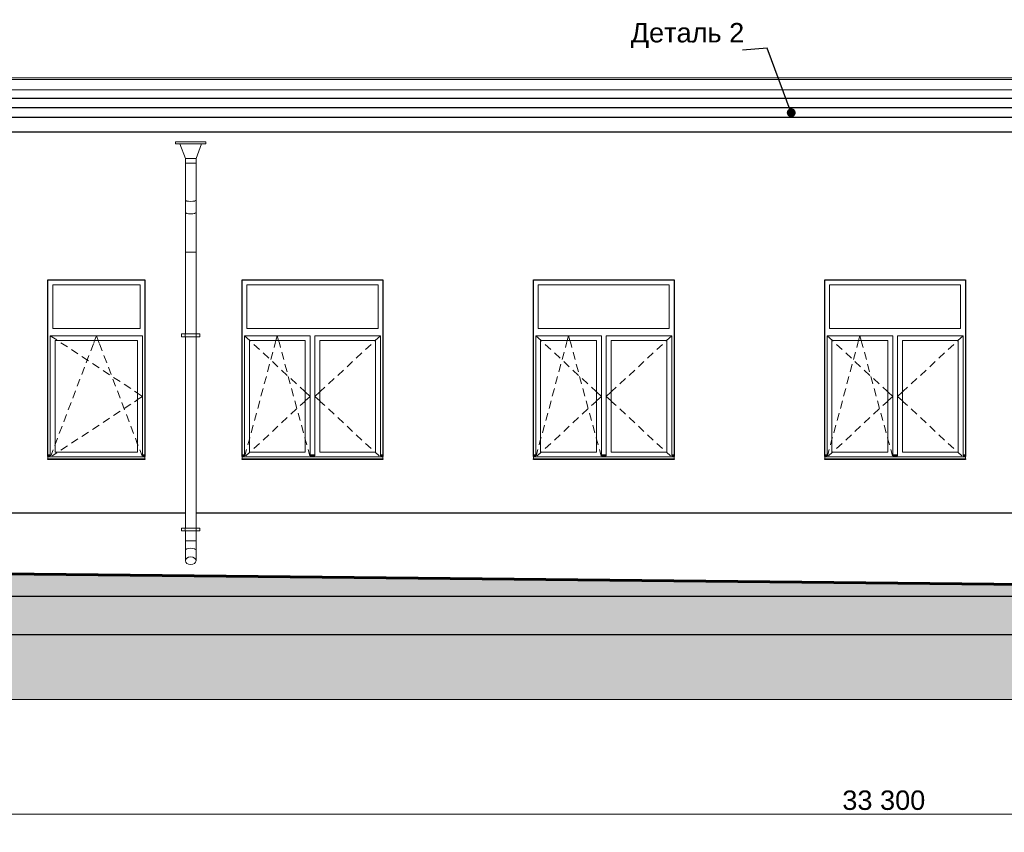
# Model space of a CAD drawing. Header units: millimetres. Extents: x -28821 to 130709, y -7627 to 10914.
# Tile 39 of 111: x 34431 to 44570, y -6665 to 1701. Entities that reach past the tile are written whole.
import ezdxf

# ---------------------------------------------------------------- set-up
doc = ezdxf.new("R2010")
doc.units = ezdxf.units.MM
doc.header["$MEASUREMENT"] = 0
doc.set_wipeout_variables(frame=1)
doc.linetypes.add('Wipeout_Contour', pattern=[1000, 0, -1000])
for name, color, linetype, lineweight in [('1 Молдинги_Ном._пера__41', 7, 'Continuous', 60), ('1_Цоколь_Ном._пера__21', 7, 'Continuous', 30), ('2D - Общий_Ном._пера__2', 8, 'Continuous', 15), ('2D - Общий_Ном._пера__74', 255, 'Continuous', 0), ('Аннотация - Выносная Надпись.Фасад фрагмент_Ном._пера__1', 7, 'Continuous', 15), ('Конструктив - Стены Внутренние несущие_Ном._пера__21', 7, 'Continuous', 30), ('Новый_1 ВОДОСТОК_Ном._пера__141', 7, 'Continuous', 20), ('Новый_1 Молдинги_Ном._пера__21', 7, 'Continuous', 30), ('Новый_Фартук парапета_Ном._пера__1', 7, 'Continuous', 15), ('Окна Archicad_Ном._пера__1', 7, 'Continuous', 15), ('Окна Archicad_Ном._пера__21', 7, 'Continuous', 30), ('Размер - Общий_Ном._пера__1', 7, 'Continuous', 15)]:
    doc.layers.add(name, color=color, linetype=linetype, lineweight=lineweight)
for name, color, linetype in [('1_Цоколь', 7, 'Continuous'), ('Конструктив - Стены Внутренние несущие', 7, 'Continuous'), ('Новый_1 ВОДОСТОК', 7, 'Continuous'), ('Новый_1 Молдинги', 7, 'Continuous'), ('Новый_Фартук парапета', 7, 'Continuous'), ('Окна Archicad', 7, 'Continuous'), ('Размер - Общий', 7, 'Continuous')]:
    doc.layers.add(name, color=color, linetype=linetype)
doc.styles.add('СГЕНЕРИР_СТИЛЬ_1', font='arial.ttf')
doc.styles.add('СГЕНЕРИР_СТИЛЬ_2', font='arial.ttf')
doc.dimstyles.new('СГЕНЕРИР_СТИЛЬ__1', dxfattribs={"dimtxt": 200, "dimasz": 190, "dimexe": 0.18, "dimexo": 0.0625, "dimgap": 0, "dimtad": 1, "dimtih": 1, "dimtoh": 1, "dimdec": 0, "dimzin": 0, "dimdsep": 46, "dimtxsty": 'СГЕНЕРИР_СТИЛЬ_2', "dimblk": 'ARROWHEAD_6', "dimblk1": 'ARROWHEAD_6', "dimblk2": 'ARROWHEAD_6', "dimcen": 0.09, "dimclrd": 7, "dimclre": 7, "dimclrt": 7, "dimazin": 0, "dimtfac": 1, "dimtdec": 4, "dimtmove": 0, "dimatfit": 3, "dimfxl": 1, "dimtolj": 1, "dimtzin": 0, "dimarcsym": 0})
doc.dimstyles.new('СГЕНЕРИР_СТИЛЬ__2', dxfattribs={"dimtxt": 0.18, "dimasz": 182.4, "dimexe": 0.18, "dimexo": 0.0625, "dimgap": 0, "dimtad": 0, "dimtih": 1, "dimtoh": 1, "dimdec": 4, "dimzin": 0, "dimdsep": 46, "dimcen": 0.09, "dimadec": 0, "dimazin": 0, "dimtfac": 1, "dimtdec": 4, "dimtmove": 0, "dimatfit": 3, "dimldrblk": 'ARROWHEAD_11', "dimfxl": 1, "dimtolj": 1, "dimtzin": 0, "dimarcsym": 0})

# ---------------------------------------------------------------- blocks, each defined once
blk = doc.blocks.new('Элемент Разреза_84_2', base_point=(35396, -3677))
at = {"layer": 'Окна Archicad_Ном._пера__1', "color": 7, "linetype": 'Continuous', "lineweight": 15}
for p, q in [((34771, -1477), (34771, -1027)), ((34771, -1027), (35671, -1027)), ((35671, -1027), (35671, -1477)), ((35671, -1477), (34771, -1477)), ((34746, -1552), (34746, -1602)), ((35696, -1552), (34746, -1552)), ((34746, -1552), (34813, -1596)), ((34746, -1602), (34746, -2752)), ((34796, -2752), (34796, -1602)), ((34796, -1602), (35646, -1602)), ((35193, -1627), (35202, -1602)), ((35202, -1602), (35221, -1552)), ((35240, -1602), (35221, -1552)), ((35250, -1627), (35240, -1602)), ((35646, -1602), (35646, -2752)), ((35696, -1602), (35696, -1552)), ((35696, -2752), (35696, -1602)), ((34855, -1624), (34922, -1668)), ((34964, -1695), (35031, -1739)), ((35162, -1708), (35191, -1634)), ((35281, -1708), (35252, -1634)), ((35072, -1767), (35139, -1811)), ((35116, -1830), (35144, -1755)), ((35327, -1830), (35299, -1755)), ((35070, -1952), (35098, -1877)), ((35181, -1838), (35248, -1882)), ((35290, -1909), (35356, -1953)), ((35373, -1952), (35345, -1877)), ((35024, -2073), (35052, -1998)), ((35419, -2073), (35391, -1998)), ((35398, -1981), (35465, -2025)), ((34977, -2195), (35006, -2120)), ((35466, -2195), (35437, -2120)), ((35507, -2052), (35574, -2096)), ((35615, -2124), (35630, -2133)), ((35615, -2231), (35630, -2221)), ((35630, -2133), (35646, -2144)), ((35630, -2221), (35646, -2210)), ((35646, -2144), (35696, -2177)), ((35646, -2210), (35696, -2177)), ((34931, -2316), (34960, -2241)), ((35398, -2373), (35465, -2330)), ((35512, -2316), (35483, -2241)), ((35507, -2302), (35574, -2258)), ((34885, -2438), (34913, -2363)), ((35290, -2445), (35356, -2401)), ((35558, -2438), (35530, -2363)), ((34839, -2559), (34867, -2484)), ((35181, -2516), (35248, -2472)), ((35604, -2559), (35576, -2484)), ((34796, -2671), (34821, -2606)), ((34964, -2659), (35031, -2615)), ((35072, -2588), (35139, -2544)), ((35646, -2671), (35622, -2606)), ((34752, -2789), (34775, -2727)), ((34793, -2681), (34796, -2671)), ((34855, -2731), (34922, -2687)), ((35650, -2681), (35646, -2671)), ((35691, -2789), (35668, -2727)), ((34721, -2777), (34746, -2777)), ((34721, -2787), (34746, -2787)), ((34721, -2797), (34721, -2799)), ((34721, -2799), (34721, -2819)), ((34721, -2799), (35721, -2799)), ((34721, -2819), (35721, -2819)), ((34746, -2752), (34746, -2789)), ((34767, -2789), (34813, -2758)), ((35646, -2752), (34796, -2752)), ((35696, -2789), (35696, -2752)), ((35696, -2777), (35721, -2777)), ((35696, -2787), (35721, -2787)), ((35721, -2797), (35721, -2799)), ((35721, -2799), (35721, -2819))]:
    blk.add_line(p, q, dxfattribs=at)
at = {"layer": 'Окна Archicad_Ном._пера__21', "color": 7, "linetype": 'Continuous', "lineweight": 30}
for p, q in [((34721, -2797), (34721, -977)), ((34721, -977), (35721, -977)), ((35721, -977), (35721, -2797)), ((34721, -2827), (34721, -2819)), ((35721, -2827), (34721, -2827)), ((35721, -2819), (35721, -2827))]:
    blk.add_line(p, q, dxfattribs=at)
blk = doc.blocks.new('Элемент Разреза_85_2', base_point=(35396, -3677))
at = {"layer": 'Окна Archicad_Ном._пера__1', "color": 7, "linetype": 'Continuous', "lineweight": 15}
for p, q in [((36771, -1477), (36771, -1027)), ((36771, -1027), (38121, -1027)), ((38121, -1027), (38121, -1477)), ((38121, -1477), (36771, -1477)), ((36746, -1552), (36746, -1602)), ((37421, -1552), (36746, -1552)), ((36746, -1552), (36800, -1602)), ((36746, -1602), (36746, -2752)), ((36796, -2752), (36796, -1602)), ((36796, -1602), (37371, -1602)), ((36800, -1602), (36805, -1607)), ((37063, -1629), (37070, -1602)), ((37070, -1602), (37084, -1552)), ((37097, -1602), (37084, -1552)), ((37105, -1629), (37097, -1602)), ((37371, -1602), (37371, -2752)), ((37421, -1602), (37421, -1552)), ((37421, -2752), (37421, -1602)), ((37471, -1552), (37471, -1602)), ((38146, -1552), (37471, -1552)), ((37471, -1602), (37471, -2752)), ((37521, -2752), (37521, -1602)), ((37521, -1602), (38096, -1602)), ((38092, -1602), (38088, -1607)), ((38146, -1552), (38092, -1602)), ((38096, -1602), (38096, -2752)), ((38146, -1602), (38146, -1552)), ((38146, -2752), (38146, -1602)), ((36842, -1641), (36901, -1695)), ((37018, -1798), (37038, -1721)), ((37051, -1673), (37063, -1629)), ((37117, -1673), (37105, -1629)), ((37150, -1798), (37130, -1721)), ((38051, -1641), (37992, -1695)), ((36937, -1729), (36996, -1783)), ((37033, -1817), (37091, -1872)), ((37860, -1817), (37802, -1872)), ((37956, -1729), (37897, -1783)), ((36984, -1924), (37005, -1846)), ((37128, -1905), (37187, -1960)), ((37184, -1924), (37163, -1846)), ((37765, -1905), (37706, -1960)), ((36950, -2049), (36971, -1972)), ((37218, -2049), (37197, -1972)), ((37223, -1994), (37282, -2048)), ((37670, -1994), (37611, -2048)), ((36916, -2175), (36937, -2097)), ((37252, -2175), (37231, -2097)), ((37319, -2082), (37363, -2123)), ((37363, -2123), (37371, -2131)), ((37530, -2123), (37521, -2131)), ((37574, -2082), (37530, -2123)), ((36882, -2300), (36903, -2223)), ((37286, -2300), (37265, -2223)), ((37363, -2232), (37371, -2223)), ((37371, -2131), (37421, -2177)), ((37371, -2223), (37421, -2177)), ((37521, -2131), (37471, -2177)), ((37521, -2223), (37471, -2177)), ((37530, -2232), (37521, -2223)), ((37223, -2361), (37282, -2306)), ((37319, -2272), (37363, -2232)), ((37574, -2272), (37530, -2232)), ((37670, -2361), (37611, -2306)), ((36848, -2426), (36869, -2348)), ((37128, -2449), (37187, -2395)), ((37320, -2426), (37299, -2348)), ((37765, -2449), (37706, -2395)), ((36814, -2551), (36835, -2474)), ((37033, -2537), (37091, -2483)), ((37354, -2551), (37333, -2474)), ((37860, -2537), (37802, -2483)), ((36780, -2677), (36796, -2617)), ((36796, -2617), (36801, -2599)), ((36937, -2626), (36996, -2571)), ((37371, -2617), (37367, -2599)), ((37388, -2677), (37371, -2617)), ((37956, -2626), (37897, -2571)), ((36750, -2789), (36767, -2725)), ((36842, -2714), (36901, -2660)), ((37418, -2789), (37401, -2725)), ((38051, -2714), (37992, -2660)), ((36721, -2777), (36746, -2777)), ((36721, -2787), (36746, -2787)), ((36721, -2797), (36721, -2799)), ((36721, -2799), (36721, -2819)), ((36721, -2799), (38171, -2799)), ((36721, -2819), (38171, -2819)), ((36746, -2752), (36746, -2789)), ((36761, -2789), (36800, -2752)), ((37371, -2752), (36796, -2752)), ((36800, -2752), (36805, -2748)), ((37421, -2789), (37421, -2752)), ((37421, -2777), (37471, -2777)), ((37421, -2787), (37471, -2787)), ((37471, -2752), (37471, -2789)), ((38096, -2752), (37521, -2752)), ((38092, -2752), (38088, -2748)), ((38132, -2789), (38092, -2752)), ((38146, -2789), (38146, -2752)), ((38146, -2777), (38171, -2777)), ((38146, -2787), (38171, -2787)), ((38171, -2797), (38171, -2799)), ((38171, -2799), (38171, -2819))]:
    blk.add_line(p, q, dxfattribs=at)
at = {"layer": 'Окна Archicad_Ном._пера__21', "color": 7, "linetype": 'Continuous', "lineweight": 30}
for p, q in [((36721, -2797), (36721, -977)), ((36721, -977), (38171, -977)), ((38171, -977), (38171, -2797)), ((36721, -2827), (36721, -2819)), ((38171, -2827), (36721, -2827)), ((38171, -2819), (38171, -2827))]:
    blk.add_line(p, q, dxfattribs=at)
blk = doc.blocks.new('Элемент Разреза_88_2', base_point=(35396, -3677))
at = {"layer": 'Окна Archicad_Ном._пера__1', "color": 7, "linetype": 'Continuous', "lineweight": 15}
for p, q in [((42771, -1027), (42771, -1477)), ((44121, -1027), (42771, -1027)), ((44121, -1477), (44121, -1027)), ((42771, -1477), (44121, -1477)), ((42746, -1602), (42746, -1552)), ((42746, -1552), (43421, -1552)), ((42746, -1552), (42800, -1602)), ((42746, -2752), (42746, -1602)), ((42796, -1602), (42796, -2752)), ((43371, -1602), (42796, -1602)), ((42800, -1602), (42805, -1607)), ((43063, -1629), (43070, -1602)), ((43070, -1602), (43084, -1552)), ((43097, -1602), (43084, -1552)), ((43105, -1629), (43097, -1602)), ((43371, -2752), (43371, -1602)), ((43421, -1552), (43421, -1602)), ((43421, -1602), (43421, -2752)), ((43471, -1602), (43471, -1552)), ((43471, -1552), (44146, -1552)), ((43471, -2752), (43471, -1602)), ((43521, -1602), (43521, -2752)), ((44096, -1602), (43521, -1602)), ((44092, -1602), (44088, -1607)), ((44146, -1552), (44092, -1602)), ((44096, -2752), (44096, -1602)), ((44146, -1552), (44146, -1602)), ((44146, -1602), (44146, -2752)), ((42842, -1641), (42901, -1695)), ((43018, -1798), (43038, -1721)), ((43051, -1673), (43063, -1629)), ((43117, -1673), (43105, -1629)), ((43150, -1798), (43130, -1721)), ((44051, -1641), (43992, -1695)), ((42937, -1729), (42996, -1783)), ((43033, -1817), (43091, -1872)), ((43860, -1817), (43802, -1872)), ((43956, -1729), (43897, -1783)), ((42984, -1924), (43005, -1846)), ((43128, -1905), (43187, -1960)), ((43184, -1924), (43163, -1846)), ((43765, -1905), (43706, -1960)), ((42950, -2049), (42971, -1972)), ((43218, -2049), (43197, -1972)), ((43223, -1994), (43282, -2048)), ((43670, -1994), (43611, -2048)), ((42916, -2175), (42937, -2097)), ((43252, -2175), (43231, -2097)), ((43319, -2082), (43363, -2123)), ((43363, -2123), (43371, -2131)), ((43530, -2123), (43521, -2131)), ((43574, -2082), (43530, -2123)), ((42882, -2300), (42903, -2223)), ((43286, -2300), (43265, -2223)), ((43363, -2232), (43371, -2223)), ((43371, -2131), (43421, -2177)), ((43371, -2223), (43421, -2177)), ((43521, -2131), (43471, -2177)), ((43521, -2223), (43471, -2177)), ((43530, -2232), (43521, -2223)), ((43223, -2361), (43282, -2306)), ((43319, -2272), (43363, -2232)), ((43574, -2272), (43530, -2232)), ((43670, -2361), (43611, -2306)), ((42848, -2426), (42869, -2348)), ((43128, -2449), (43187, -2395)), ((43320, -2426), (43299, -2348)), ((43765, -2449), (43706, -2395)), ((42814, -2551), (42835, -2474)), ((43033, -2537), (43091, -2483)), ((43354, -2551), (43333, -2474)), ((43860, -2537), (43802, -2483)), ((42780, -2677), (42796, -2617)), ((42796, -2617), (42801, -2599)), ((42937, -2626), (42996, -2571)), ((43371, -2617), (43367, -2599)), ((43388, -2677), (43371, -2617)), ((43956, -2626), (43897, -2571)), ((42750, -2789), (42767, -2725)), ((42842, -2714), (42901, -2660)), ((43418, -2789), (43401, -2725)), ((44051, -2714), (43992, -2660)), ((42746, -2777), (42721, -2777)), ((42746, -2787), (42721, -2787)), ((42721, -2797), (42721, -2799)), ((42721, -2799), (42721, -2819)), ((44171, -2799), (42721, -2799)), ((44171, -2819), (42721, -2819)), ((42746, -2789), (42746, -2752)), ((42761, -2789), (42800, -2752)), ((42796, -2752), (43371, -2752)), ((42800, -2752), (42805, -2748)), ((43421, -2752), (43421, -2789)), ((43471, -2777), (43421, -2777)), ((43471, -2787), (43421, -2787)), ((43471, -2789), (43471, -2752)), ((43521, -2752), (44096, -2752)), ((44092, -2752), (44088, -2748)), ((44132, -2789), (44092, -2752)), ((44146, -2752), (44146, -2789)), ((44171, -2777), (44146, -2777)), ((44171, -2787), (44146, -2787)), ((44171, -2797), (44171, -2799)), ((44171, -2799), (44171, -2819))]:
    blk.add_line(p, q, dxfattribs=at)
at = {"layer": 'Окна Archicad_Ном._пера__21', "color": 7, "linetype": 'Continuous', "lineweight": 30}
for p, q in [((42721, -2797), (42721, -977)), ((42721, -977), (44171, -977)), ((44171, -977), (44171, -2797)), ((42721, -2827), (42721, -2819)), ((44171, -2827), (42721, -2827)), ((44171, -2819), (44171, -2827))]:
    blk.add_line(p, q, dxfattribs=at)
blk = doc.blocks.new('Элемент Разреза_91_2', base_point=(35396, -3677))
at = {"layer": 'Окна Archicad_Ном._пера__1', "color": 7, "linetype": 'Continuous', "lineweight": 15}
for p, q in [((39771, -1027), (39771, -1477)), ((41121, -1027), (39771, -1027)), ((41121, -1477), (41121, -1027)), ((39771, -1477), (41121, -1477)), ((39746, -1602), (39746, -1552)), ((39746, -1552), (40421, -1552)), ((39746, -1552), (39800, -1602)), ((39746, -2752), (39746, -1602)), ((39796, -1602), (39796, -2752)), ((40371, -1602), (39796, -1602)), ((39800, -1602), (39805, -1607)), ((40063, -1629), (40070, -1602)), ((40070, -1602), (40084, -1552)), ((40097, -1602), (40084, -1552)), ((40105, -1629), (40097, -1602)), ((40371, -2752), (40371, -1602)), ((40421, -1552), (40421, -1602)), ((40421, -1602), (40421, -2752)), ((40471, -1602), (40471, -1552)), ((40471, -1552), (41146, -1552)), ((40471, -2752), (40471, -1602)), ((40521, -1602), (40521, -2752)), ((41096, -1602), (40521, -1602)), ((41092, -1602), (41088, -1607)), ((41146, -1552), (41092, -1602)), ((41096, -2752), (41096, -1602)), ((41146, -1552), (41146, -1602)), ((41146, -1602), (41146, -2752)), ((39842, -1641), (39901, -1695)), ((40018, -1798), (40038, -1721)), ((40051, -1673), (40063, -1629)), ((40117, -1673), (40105, -1629)), ((40150, -1798), (40130, -1721)), ((41051, -1641), (40992, -1695)), ((39937, -1729), (39996, -1783)), ((40033, -1817), (40091, -1872)), ((40860, -1817), (40802, -1872)), ((40956, -1729), (40897, -1783)), ((39984, -1924), (40005, -1846)), ((40128, -1905), (40187, -1960)), ((40184, -1924), (40163, -1846)), ((40765, -1905), (40706, -1960)), ((39950, -2049), (39971, -1972)), ((40218, -2049), (40197, -1972)), ((40223, -1994), (40282, -2048)), ((40670, -1994), (40611, -2048)), ((39916, -2175), (39937, -2097)), ((40252, -2175), (40231, -2097)), ((40319, -2082), (40363, -2123)), ((40363, -2123), (40371, -2131)), ((40530, -2123), (40521, -2131)), ((40574, -2082), (40530, -2123)), ((39882, -2300), (39903, -2223)), ((40286, -2300), (40265, -2223)), ((40363, -2232), (40371, -2223)), ((40371, -2131), (40421, -2177)), ((40371, -2223), (40421, -2177)), ((40521, -2131), (40471, -2177)), ((40521, -2223), (40471, -2177)), ((40530, -2232), (40521, -2223)), ((40223, -2361), (40282, -2306)), ((40319, -2272), (40363, -2232)), ((40574, -2272), (40530, -2232)), ((40670, -2361), (40611, -2306)), ((39848, -2426), (39869, -2348)), ((40128, -2449), (40187, -2395)), ((40320, -2426), (40299, -2348)), ((40765, -2449), (40706, -2395)), ((39814, -2551), (39835, -2474)), ((40033, -2537), (40091, -2483)), ((40354, -2551), (40333, -2474)), ((40860, -2537), (40802, -2483)), ((39780, -2677), (39796, -2617)), ((39796, -2617), (39801, -2599)), ((39937, -2626), (39996, -2571)), ((40371, -2617), (40367, -2599)), ((40388, -2677), (40371, -2617)), ((40956, -2626), (40897, -2571)), ((39750, -2789), (39767, -2725)), ((39842, -2714), (39901, -2660)), ((40418, -2789), (40401, -2725)), ((41051, -2714), (40992, -2660)), ((39746, -2777), (39721, -2777)), ((39746, -2787), (39721, -2787)), ((39721, -2797), (39721, -2799)), ((39721, -2799), (39721, -2819)), ((41171, -2799), (39721, -2799)), ((41171, -2819), (39721, -2819)), ((39746, -2789), (39746, -2752)), ((39761, -2789), (39800, -2752)), ((39796, -2752), (40371, -2752)), ((39800, -2752), (39805, -2748)), ((40421, -2752), (40421, -2789)), ((40471, -2777), (40421, -2777)), ((40471, -2787), (40421, -2787)), ((40471, -2789), (40471, -2752)), ((40521, -2752), (41096, -2752)), ((41092, -2752), (41088, -2748)), ((41132, -2789), (41092, -2752)), ((41146, -2752), (41146, -2789)), ((41171, -2777), (41146, -2777)), ((41171, -2787), (41146, -2787)), ((41171, -2797), (41171, -2799)), ((41171, -2799), (41171, -2819))]:
    blk.add_line(p, q, dxfattribs=at)
at = {"layer": 'Окна Archicad_Ном._пера__21', "color": 7, "linetype": 'Continuous', "lineweight": 30}
for p, q in [((39721, -2797), (39721, -977)), ((39721, -977), (41171, -977)), ((41171, -977), (41171, -2797)), ((39721, -2827), (39721, -2819)), ((41171, -2827), (39721, -2827)), ((41171, -2819), (41171, -2827))]:
    blk.add_line(p, q, dxfattribs=at)
blk = doc.blocks.new('Элемент Разреза_99_2', base_point=(35396, -3677))
at = {"layer": 'Новый_1 ВОДОСТОК_Ном._пера__141', "color": 7, "linetype": 'Continuous', "lineweight": 20}
for p, q in [((36037, 443), (36347, 443)), ((36037, 443), (36037, 423)), ((36037, 423), (36347, 423)), ((36080, 423), (36137, 273)), ((36247, 273), (36304, 423)), ((36347, 423), (36347, 443)), ((36137, 273), (36247, 273)), ((36137, 273), (36137, 223)), ((36137, 223), (36137, -153)), ((36137, 223), (36247, 223)), ((36247, 223), (36247, 273)), ((36247, 223), (36247, -153)), ((36137, -153), (36137, -282)), ((36153, -165), (36141, -159)), ((36171, -168), (36153, -165)), ((36192, -170), (36171, -168)), ((36213, -168), (36192, -170)), ((36231, -165), (36213, -168)), ((36243, -159), (36231, -165)), ((36247, -153), (36247, -282)), ((36137, -282), (36137, -692)), ((36153, -293), (36141, -288)), ((36171, -297), (36153, -293)), ((36192, -298), (36171, -297)), ((36213, -297), (36192, -298)), ((36231, -293), (36213, -297)), ((36243, -288), (36231, -293)), ((36247, -282), (36247, -692)), ((36137, -692), (36137, -1532)), ((36141, -692), (36137, -692)), ((36153, -692), (36141, -692)), ((36171, -692), (36153, -692)), ((36192, -692), (36171, -692)), ((36213, -692), (36192, -692)), ((36231, -692), (36213, -692)), ((36243, -692), (36231, -692)), ((36247, -692), (36243, -692)), ((36247, -692), (36247, -1532)), ((36097, -1532), (36135, -1532)), ((36097, -1562), (36097, -1532)), ((36097, -1562), (36135, -1562)), ((36135, -1532), (36139, -1532)), ((36135, -1562), (36135, -1532)), ((36135, -1562), (36139, -1562)), ((36137, -1562), (36137, -3532)), ((36139, -1532), (36151, -1532)), ((36139, -1562), (36151, -1562)), ((36151, -1532), (36170, -1532)), ((36151, -1562), (36170, -1562)), ((36170, -1532), (36192, -1532)), ((36170, -1562), (36192, -1562)), ((36192, -1532), (36214, -1532)), ((36192, -1562), (36214, -1562)), ((36214, -1532), (36232, -1532)), ((36214, -1562), (36232, -1562)), ((36232, -1532), (36244, -1532)), ((36232, -1562), (36244, -1562)), ((36244, -1532), (36249, -1532)), ((36244, -1562), (36249, -1562)), ((36247, -1562), (36247, -3532)), ((36249, -1532), (36287, -1532)), ((36249, -1562), (36249, -1532)), ((36249, -1562), (36287, -1562)), ((36287, -1562), (36287, -1532)), ((36097, -3532), (36135, -3532)), ((36097, -3562), (36097, -3532)), ((36135, -3532), (36139, -3532)), ((36135, -3562), (36135, -3532)), ((36139, -3532), (36151, -3532)), ((36151, -3532), (36170, -3532)), ((36170, -3532), (36192, -3532)), ((36192, -3532), (36214, -3532)), ((36214, -3532), (36232, -3532)), ((36232, -3532), (36244, -3532)), ((36244, -3532), (36249, -3532)), ((36249, -3532), (36287, -3532)), ((36249, -3562), (36249, -3532)), ((36287, -3562), (36287, -3532)), ((36097, -3562), (36135, -3562)), ((36135, -3562), (36139, -3562)), ((36137, -3562), (36137, -3662)), ((36139, -3562), (36151, -3562)), ((36151, -3562), (36170, -3562)), ((36170, -3562), (36192, -3562)), ((36192, -3562), (36214, -3562)), ((36214, -3562), (36232, -3562)), ((36232, -3562), (36244, -3562)), ((36244, -3562), (36249, -3562)), ((36247, -3562), (36247, -3662)), ((36249, -3562), (36287, -3562)), ((36141, -3662), (36137, -3662)), ((36137, -3662), (36137, -3762)), ((36153, -3662), (36141, -3662)), ((36153, -3746), (36141, -3754)), ((36171, -3662), (36153, -3662)), ((36171, -3741), (36153, -3746)), ((36192, -3662), (36171, -3662)), ((36192, -3739), (36171, -3741)), ((36213, -3662), (36192, -3662)), ((36213, -3741), (36192, -3739)), ((36231, -3662), (36213, -3662)), ((36231, -3746), (36213, -3741)), ((36243, -3662), (36231, -3662)), ((36243, -3754), (36231, -3746)), ((36247, -3662), (36243, -3662)), ((36247, -3662), (36247, -3762)), ((36137, -3762), (36137, -3868)), ((36153, -3841), (36141, -3853)), ((36171, -3832), (36153, -3841)), ((36192, -3829), (36171, -3832)), ((36213, -3832), (36192, -3829)), ((36231, -3841), (36213, -3832)), ((36243, -3853), (36231, -3841)), ((36247, -3762), (36247, -3868)), ((36141, -3853), (36137, -3868)), ((36137, -3868), (36141, -3883)), ((36141, -3883), (36153, -3896)), ((36153, -3896), (36171, -3904)), ((36171, -3904), (36192, -3907)), ((36192, -3907), (36213, -3904)), ((36213, -3904), (36231, -3896)), ((36231, -3896), (36243, -3883)), ((36247, -3868), (36243, -3853)), ((36243, -3883), (36247, -3868))]:
    blk.add_line(p, q, dxfattribs=at)
blk = doc.blocks.new('Элемент Разреза_103_2', base_point=(35396, -3677))
at = {"layer": 'Конструктив - Стены Внутренние несущие_Ном._пера__21', "color": 7, "linetype": 'Continuous', "lineweight": 30}
blk.add_line((59821, -4632), (30351, -4632), dxfattribs=at)
blk = doc.blocks.new('Элемент Разреза_121_2', base_point=(35396, -3677))
at = {"layer": '1_Цоколь_Ном._пера__21', "color": 7, "linetype": 'Continuous', "lineweight": 30}
for p, q in [((27031, -3377), (27107, -3377)), ((27257, -3377), (36137, -3377)), ((36247, -3377), (45721, -3377)), ((45721, -3377), (45721, -3967)), ((27031, -4233), (45721, -4233)), ((45721, -4187), (45721, -4233))]:
    blk.add_line(p, q, dxfattribs=at)
blk = doc.blocks.new('Элемент Разреза_130_2', base_point=(35396, -3677))
at = {"layer": 'Новый_Фартук парапета_Ном._пера__1', "color": 7, "linetype": 'Continuous', "lineweight": 15}
for p, q in [((27257, 1103), (60878, 1103)), ((27257, 1086), (60896, 1086)), ((27257, 980), (60896, 980))]:
    blk.add_line(p, q, dxfattribs=at)
blk = doc.blocks.new('Элемент Разреза_134_2', base_point=(35396, -3677))
at = {"layer": 'Новый_1 Молдинги_Ном._пера__21', "color": 7, "linetype": 'Continuous', "lineweight": 30}
for p, q in [((60822, 892), (27257, 892)), ((60772, 793), (27257, 793)), ((60722, 693), (27257, 693)), ((60672, 543), (27257, 543))]:
    blk.add_line(p, q, dxfattribs=at)
blk = doc.blocks.new('*D203', base_point=(35396, -3677))
at = {"layer": 'Размер - Общий_Ном._пера__1', "color": 7, "linetype": 'Continuous', "lineweight": 15, "transparency": 16777216}
for p, q in [((26771, -6377), (26571, -6577)), ((26671, -6665), (26671, -6290)), ((59871, -6577), (60071, -6377)), ((59971, -6665), (59971, -6290)), ((26521, -6477), (26671, -6477)), ((26671, -6477), (59971, -6477)), ((59971, -6477), (60121, -6477))]:
    blk.add_line(p, q, dxfattribs=at)
at = {"layer": 'Размер - Общий_Ном._пера__1', "color": 7, "lineweight": 15, "transparency": 16777216, "insert": (42902, -6437), "char_height": 200, "attachment_point": 7, "style": 'СГЕНЕРИР_СТИЛЬ_2'}
blk.add_mtext('\\A1;33\\~300', dxfattribs=at)
blk = doc.blocks.new('ARROWHEAD_6')
at = {"color": 0, "linetype": 'Continuous', "lineweight": 0}
for p, q in [((0, 0), (-1, 0)), ((-0.5, -0.5), (0.5, 0.5))]:
    blk.add_line(p, q, dxfattribs=at)
blk = doc.blocks.new('ARROWHEAD_11')
at = {"color": 0, "linetype": 'Continuous', "lineweight": 0}
blk.add_line((0, 0), (-1, 0), dxfattribs=at)
at = {"color": 0, "linetype": 'Continuous', "lineweight": 0, "const_width": 0.25, "flags": 128}
blk.add_lwpolyline([(-0.125, 0, 1), (0.125, 0, 1)], format="xyb", close=True, dxfattribs=at)

msp = doc.modelspace()

# ---------------------------------------------------------------- hatches: boundary and pattern name
at = {"layer": '2D - Общий_Ном._пера__2', "linetype": 'Continuous', "lineweight": 15}
h = msp.add_hatch(dxfattribs=at)
h.set_pattern_fill('ГРУНТ_02_0002', color=8, style=0, pattern_type=2)
h.set_pattern_definition([(45, (35395.77, -3677.2), (-275.7716, 275.7716), []), (45, (35303.84, -3585.3), (-551.543, 551.543), []), (45, (35211.9, -3493.35), (-551.543, 551.543), []), (135, (35120, -3401.42), (91.9239, 91.9239), [390, -390])])
h.paths.add_polyline_path([(27001.5, -5298.7), (61871.5, -5298.7), (61871.5, -4277.2), (60601.5, -4277.2), (27001.5, -3927.2)])

# ---------------------------------------------------------------- linework, layer by layer
at = {"layer": '1 Молдинги_Ном._пера__41', "color": 7, "linetype": 'Continuous', "lineweight": 60}
msp.add_lwpolyline([(61871.5, -4277.2), (60601.5, -4277.2), (27001.5, -3927.2), (27001.5, -5379.7)], dxfattribs=at)
at = {"layer": '2D - Общий_Ном._пера__74', "color": 255, "linetype": 'Continuous', "lineweight": 0, "flags": 128}
msp.add_lwpolyline([(27001.5, -5298.7), (61871.5, -5298.7), (61871.5, -4277.2), (60601.5, -4277.2), (27001.5, -3927.2)], close=True, dxfattribs=at)

# ---------------------------------------------------------------- block references
at = {"layer": '1_Цоколь', "lineweight": 0}
msp.add_blockref('Элемент Разреза_121_2', (35395.8, -3677.2), dxfattribs=at)
at = {"layer": 'Конструктив - Стены Внутренние несущие', "lineweight": 0}
msp.add_blockref('Элемент Разреза_103_2', (35395.8, -3677.2), dxfattribs=at)
at = {"layer": 'Новый_1 ВОДОСТОК', "lineweight": 0}
msp.add_blockref('Элемент Разреза_99_2', (35395.8, -3677.2), dxfattribs=at)
at = {"layer": 'Новый_1 Молдинги', "lineweight": 0}
msp.add_blockref('Элемент Разреза_134_2', (35395.8, -3677.2), dxfattribs=at)
at = {"layer": 'Новый_Фартук парапета', "lineweight": 0}
msp.add_blockref('Элемент Разреза_130_2', (35395.8, -3677.2), dxfattribs=at)
at = {"layer": 'Окна Archicad', "lineweight": 0}
for name in ['Элемент Разреза_84_2', 'Элемент Разреза_85_2', 'Элемент Разреза_91_2', 'Элемент Разреза_88_2']:
    msp.add_blockref(name, (35395.8, -3677.2), dxfattribs=at)

# ---------------------------------------------------------------- dimensions: what is measured, and where the dimension line sits
at = {"layer": 'Размер - Общий', "color": 7, "linetype": 'Continuous', "lineweight": 15}
dim = msp.add_linear_dim(base=(59971.5, -6477.2), p1=(26671.5, -6477.2), p2=(59971.5, -6477.2), dimstyle='СГЕНЕРИР_СТИЛЬ__1', dxfattribs=at)
dim.commit()
dim.dimension.update_dxf_attribs({"geometry": '*D203', "text_midpoint": (43321.2, -6337.2), "dimtype": 160})

# ---------------------------------------------------------------- wipeouts: each hides what was drawn before it
at = {"color": 7, "linetype": 'Wipeout_Contour', "lineweight": 15, "ltscale": 165346.750971}
msp.add_wipeout([(40739.5, 1701.4), (41875.5, 1701.4), (41875.5, 1387.1), (40739.5, 1387.1)], dxfattribs=at).dxf.layer = 'Аннотация - Выносная Надпись.Фасад фрагмент_Ном._пера__1'

# ---------------------------------------------------------------- next in the draw order: texts
at = {"layer": 'Аннотация - Выносная Надпись.Фасад фрагмент_Ном._пера__1', "color": 7, "linetype": 'Continuous', "lineweight": 15, "insert": (41307.5, 1409.9), "char_height": 200, "attachment_point": 8, "style": 'СГЕНЕРИР_СТИЛЬ_1'}
msp.add_mtext('\\A1;Деталь 2', dxfattribs=at)

# ---------------------------------------------------------------- next in the draw order: leaders
at = {"layer": 'Аннотация - Выносная Надпись.Фасад фрагмент_Ном._пера__1', "color": 7, "linetype": 'Continuous', "lineweight": 15, "annotation_type": 0, "has_hookline": 1, "hookline_direction": 1, "text_width": 1154.8}
msp.add_leader([(42376.2, 743.4), (42130, 1409.9), (41875.5, 1387.1)], dimstyle='СГЕНЕРИР_СТИЛЬ__2', dxfattribs=at)

doc.saveas('drawing.dxf')
